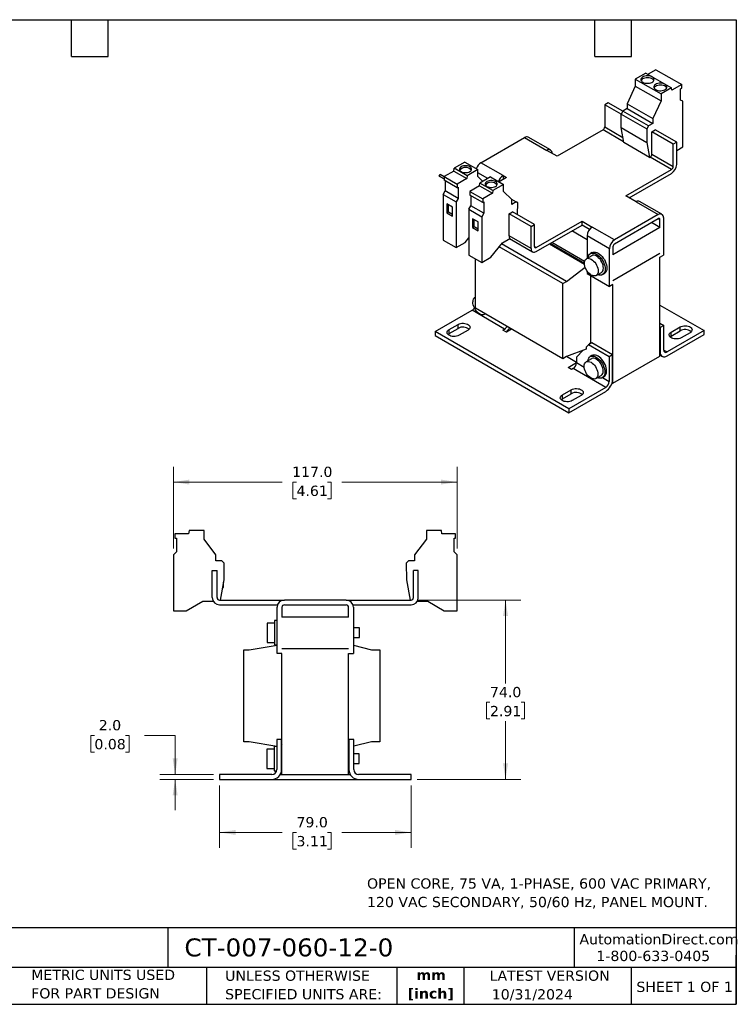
# Model space of a CAD drawing. Header units: millimetres. Extents: x 13 to 546, y 13 to 419.
# Tile 2 of 2: x 250 to 546, y 13 to 419. Entities that reach past the tile are written whole.
import ezdxf

# ---------------------------------------------------------------- set-up
doc = ezdxf.new("R2010")
doc.units = ezdxf.units.MM
doc.header["$LTSCALE"] = 2
doc.linetypes.add('SLD-Solid', pattern=[0])
doc.layers.add('TEXT', color=140, linetype='SLD-Solid', lineweight=25)
doc.styles.add('SLDTEXTSTYLE0', font='VERDANA.TTF')
doc.styles.add('SLDTEXTSTYLE1', font='VERDANAB.TTF')
doc.dimstyles.new('SLDDIMSTYLE0', dxfattribs={"dimtxt": 4.316016, "dimasz": 6.604, "dimexe": 0, "dimexo": 0.0625, "dimgap": 1.079004, "dimtad": 0, "dimtih": 1, "dimtoh": 1, "dimrnd": 1e-09, "dimzin": 4, "dimdsep": 46, "dimtxsty": 'SLDTEXTSTYLE0', "dimsah": 1, "dimcen": 0.09, "dimadec": 0, "dimazin": 1, "dimtfac": 1, "dimtofl": 0, "dimtmove": 0, "dimatfit": 3, "dimfxl": 0, "dimfrac": 2, "dimtolj": 1, "dimtzin": 12, "dimarcsym": 0})
doc.dimstyles.new('SLDDIMSTYLE2', dxfattribs={"dimtxt": 4.316016, "dimasz": 6.604, "dimexe": 0, "dimexo": 0.0625, "dimgap": 1.079004, "dimtad": 0, "dimtih": 1, "dimtoh": 1, "dimrnd": 1e-09, "dimzin": 4, "dimdsep": 46, "dimtxsty": 'SLDTEXTSTYLE0', "dimsah": 1, "dimcen": 0.09, "dimadec": 0, "dimazin": 1, "dimtfac": 1, "dimtmove": 0, "dimatfit": 0, "dimfxl": 0, "dimfrac": 2, "dimtolj": 1, "dimtzin": 12, "dimarcsym": 0})

# ---------------------------------------------------------------- blocks, each defined once
blk = doc.blocks.new('_D_2')
at = {"color": 7, "linetype": 'SLD-Solid', "lineweight": 0}
for p, q in [((332.9, 103.01), (332.9, 77.3)), ((411.9, 103.01), (411.9, 77.3)), ((332.9, 83.65), (358.8, 83.65)), ((364.65, 83.65), (363.2, 83.65)), ((363.2, 83.65), (363.2, 76.79)), ((377.48, 83.65), (378.93, 83.65)), ((378.93, 83.65), (378.93, 76.79)), ((411.9, 83.65), (383.33, 83.65)), ((363.2, 76.79), (364.65, 76.79)), ((378.93, 76.79), (377.48, 76.79))]:
    blk.add_line(p, q, dxfattribs=at)
at = {"color": 7, "linetype": 'SLD-Solid', "lineweight": 18}
for points in [[(332.9, 83.65), (339.5, 82.63), (339.5, 84.67)], [(411.9, 83.65), (405.29, 84.67), (405.29, 82.63)]]:
    blk.add_solid(points, dxfattribs=at)
at = {"color": 7, "linetype": 'SLD-Solid', "lineweight": 18, "char_height": 4.233, "attachment_point": 1, "style": 'SLDTEXTSTYLE0'}
for s, insert in [('79.0', (364.65, 89.99)), ('3.11', (364.65, 82.17))]:
    blk.add_mtext(s, dxfattribs=dict(at, insert=insert))
blk = doc.blocks.new('_D_3')
at = {"color": 7, "linetype": 'SLD-Solid', "lineweight": 0}
for p, q in [((281.28, 123.69), (279.83, 123.69)), ((279.83, 123.69), (279.83, 116.83)), ((294.11, 123.69), (295.56, 123.69)), ((295.56, 123.69), (295.56, 116.83)), ((301.89, 123.69), (314.59, 123.69)), ((314.59, 123.69), (314.59, 107.55)), ((279.83, 116.83), (281.28, 116.83)), ((295.56, 116.83), (294.11, 116.83)), ((330.36, 107.55), (308.24, 107.55)), ((330.36, 105.55), (308.24, 105.55)), ((314.59, 105.55), (314.59, 92.85))]:
    blk.add_line(p, q, dxfattribs=at)
at = {"color": 7, "linetype": 'SLD-Solid', "lineweight": 18}
for points in [[(314.59, 107.55), (315.61, 114.16), (313.58, 114.16)], [(314.59, 105.55), (313.58, 98.95), (315.61, 98.95)]]:
    blk.add_solid(points, dxfattribs=at)
at = {"color": 7, "linetype": 'SLD-Solid', "lineweight": 18, "char_height": 4.233, "attachment_point": 1, "style": 'SLDTEXTSTYLE0'}
for s, insert in [('2.0', (283.08, 130.03)), ('0.08', (281.28, 122.21))]:
    blk.add_mtext(s, dxfattribs=dict(at, insert=insert))
blk = doc.blocks.new('_D_4')
at = {"color": 7, "linetype": 'SLD-Solid', "lineweight": 0}
for p, q in [((414.44, 179.56), (457.25, 179.56)), ((450.9, 179.56), (450.9, 145.17)), ((444.48, 137.35), (443.03, 137.35)), ((443.03, 137.35), (443.03, 130.49)), ((457.31, 137.35), (458.76, 137.35)), ((458.76, 137.35), (458.76, 130.49)), ((443.03, 130.49), (444.48, 130.49)), ((458.76, 130.49), (457.31, 130.49)), ((450.9, 105.55), (450.9, 129.52)), ((414.44, 105.55), (457.25, 105.55))]:
    blk.add_line(p, q, dxfattribs=at)
at = {"color": 7, "linetype": 'SLD-Solid', "lineweight": 18}
for points in [[(450.9, 179.56), (449.88, 172.95), (451.91, 172.95)], [(450.9, 105.55), (451.91, 112.16), (449.88, 112.16)]]:
    blk.add_solid(points, dxfattribs=at)
at = {"color": 7, "linetype": 'SLD-Solid', "lineweight": 18, "char_height": 4.233, "attachment_point": 1, "style": 'SLDTEXTSTYLE0'}
for s, insert in [('74.0', (444.48, 143.69)), ('2.91', (444.48, 135.86))]:
    blk.add_mtext(s, dxfattribs=dict(at, insert=insert))
blk = doc.blocks.new('_D_5')
at = {"color": 7, "linetype": 'SLD-Solid', "lineweight": 0}
for p, q in [((313.9, 200.78), (313.9, 234.61)), ((430.9, 200.78), (430.9, 234.61)), ((313.9, 228.26), (358.8, 228.26)), ((364.65, 228.26), (363.2, 228.26)), ((363.2, 228.26), (363.2, 221.4)), ((377.48, 228.26), (378.93, 228.26)), ((378.93, 228.26), (378.93, 221.4)), ((430.9, 228.26), (383.33, 228.26)), ((363.2, 221.4), (364.65, 221.4)), ((378.93, 221.4), (377.48, 221.4))]:
    blk.add_line(p, q, dxfattribs=at)
at = {"color": 7, "linetype": 'SLD-Solid', "lineweight": 18}
for points in [[(313.9, 228.26), (320.5, 227.24), (320.5, 229.27)], [(430.9, 228.26), (424.29, 229.27), (424.29, 227.24)]]:
    blk.add_solid(points, dxfattribs=at)
at = {"color": 7, "linetype": 'SLD-Solid', "lineweight": 18, "char_height": 4.233, "attachment_point": 1, "style": 'SLDTEXTSTYLE0'}
for s, insert in [('117.0', (362.86, 234.6)), ('4.61', (364.65, 226.77))]:
    blk.add_mtext(s, dxfattribs=dict(at, insert=insert))

msp = doc.modelspace()

# ---------------------------------------------------------------- linework, layer by layer
for p, q in [((512.956, 398.419), (509.721, 396.552)), ((512.956, 398.419), (523.563, 392.296)), ((508.801, 397.082), (504.438, 394.563)), ((504.438, 394.563), (504.438, 391.706)), ((504.438, 394.563), (515.045, 388.44)), ((508.801, 397.082), (519.408, 390.959)), ((504.438, 391.706), (501.009, 384.374)), ((504.438, 391.706), (515.045, 385.583)), ((519.408, 390.959), (515.045, 388.44)), ((519.57, 389.991), (519.408, 390.959)), ((523.563, 392.296), (519.57, 389.991)), ((523.141, 390.539), (523.563, 390.782)), ((523.141, 385.918), (523.141, 390.539)), ((523.563, 390.782), (523.563, 392.296)), ((515.045, 388.44), (515.045, 385.583)), ((493.23, 384.826), (491.816, 384.009)), ((498.546, 380.124), (491.816, 384.009)), ((491.816, 384.009), (491.816, 374.864)), ((499.241, 381.356), (493.23, 384.826)), ((501.009, 382.377), (499.241, 381.356)), ((501.009, 384.374), (511.615, 378.251)), ((501.009, 384.374), (501.009, 382.377)), ((501.009, 382.377), (511.615, 376.254)), ((515.045, 385.583), (511.615, 378.251)), ((523.99, 385.428), (523.141, 385.918)), ((523.99, 366.565), (523.99, 385.428)), ((499.241, 381.356), (498.546, 380.153)), ((498.546, 380.153), (509.152, 374.03)), ((498.631, 374.582), (498.546, 380.153)), ((509.847, 375.233), (499.241, 381.356)), ((511.615, 378.251), (511.615, 376.254)), ((491.816, 374.864), (499.308, 370.539)), ((498.631, 374.582), (509.237, 368.459)), ((499.67, 368.376), (498.631, 374.582)), ((509.847, 375.233), (509.152, 374.03)), ((509.152, 374.03), (509.237, 368.459)), ((511.615, 376.254), (509.847, 375.233)), ((440.728, 360.066), (458.759, 370.476)), ((458.759, 370.476), (467.951, 365.169)), ((469.451, 365.317), (460.259, 370.624)), ((491.109, 373.639), (472.194, 362.72)), ((499.61, 368.731), (491.109, 373.639)), ((511.262, 372.784), (512.676, 373.6)), ((511.262, 363.638), (511.262, 372.784)), ((520.1, 367.681), (511.262, 372.784)), ((521.515, 368.497), (512.676, 373.6)), ((510.277, 362.253), (499.67, 368.376)), ((509.237, 368.459), (510.277, 362.253)), ((521.515, 368.497), (520.1, 367.681)), ((520.1, 358.536), (520.1, 367.681)), ((521.515, 359.352), (521.515, 368.497)), ((521.515, 365.137), (523.99, 366.565)), ((472.194, 362.72), (467.951, 365.169)), ((510.277, 362.253), (510.555, 362.414)), ((519.393, 357.311), (510.555, 362.414)), ((511.262, 363.638), (520.1, 358.536)), ((429.591, 356.621), (429.753, 357.776)), ((434.116, 360.295), (429.753, 357.776)), ((435.056, 354.714), (429.753, 357.776)), ((434.116, 360.295), (439.42, 357.233)), ((449.92, 354.76), (440.728, 360.066)), ((423.554, 354.527), (423.954, 355.22)), ((423.554, 354.527), (425.598, 353.347)), ((425.598, 353.347), (423.554, 354.527)), ((425.598, 354.271), (423.954, 355.22)), ((429.591, 356.621), (425.598, 354.316)), ((425.598, 354.316), (430.902, 351.254)), ((425.598, 354.316), (425.598, 352.802)), ((429.591, 356.621), (434.894, 353.559)), ((435.056, 354.714), (434.894, 353.559)), ((439.42, 357.233), (435.056, 354.714)), ((439.42, 354.375), (439.42, 357.233)), ((443.588, 353.516), (439.42, 355.923)), ((441.512, 352.318), (439.42, 354.375)), ((444.723, 354.172), (440.359, 351.653)), ((444.723, 354.172), (450.026, 351.11)), ((451.334, 353.943), (448.226, 352.149)), ((449.92, 354.76), (451.334, 353.943)), ((449.92, 354.76), (449.92, 353.127)), ((500.478, 346.392), (519.393, 357.311)), ((501.893, 345.575), (519.393, 355.678)), ((430.902, 349.74), (425.598, 352.802)), ((426.02, 352.558), (426.02, 348.424)), ((434.894, 353.559), (430.902, 351.254)), ((430.902, 351.254), (430.902, 349.74)), ((430.902, 349.74), (431.323, 349.984)), ((431.323, 349.984), (431.323, 345.362)), ((440.197, 350.498), (436.205, 348.193)), ((440.197, 350.498), (440.359, 351.653)), ((440.197, 350.498), (445.501, 347.436)), ((445.663, 348.591), (440.359, 351.653)), ((450.026, 351.11), (445.663, 348.591)), ((450.026, 348.252), (450.026, 351.11)), ((425.171, 346.954), (426.02, 348.424)), ((425.171, 346.954), (430.475, 343.893)), ((425.171, 346.954), (425.171, 328.092)), ((431.323, 345.362), (426.02, 348.424)), ((436.205, 348.193), (441.508, 345.131)), ((436.205, 348.193), (436.205, 346.679)), ((441.508, 343.617), (436.205, 346.679)), ((436.626, 346.435), (436.626, 342.301)), ((445.501, 347.436), (441.508, 345.131)), ((445.663, 348.591), (445.501, 347.436)), ((453.456, 344.88), (450.026, 348.252)), ((504.721, 343.942), (500.478, 346.392)), ((428.99, 341.74), (426.656, 343.087)), ((426.656, 343.087), (426.656, 339.413)), ((427.363, 339.821), (427.363, 342.679)), ((428.99, 338.066), (428.99, 341.74)), ((431.323, 345.362), (430.475, 343.893)), ((430.475, 343.893), (430.475, 325.031)), ((435.778, 340.831), (436.626, 342.301)), ((441.93, 339.239), (436.626, 342.301)), ((441.508, 345.131), (441.508, 343.617)), ((441.508, 343.617), (441.93, 343.861)), ((441.93, 343.861), (441.93, 339.239)), ((453.347, 344.987), (455.223, 343.904)), ((453.456, 342.883), (453.456, 344.88)), ((455.223, 343.904), (453.456, 342.883)), ((455.918, 343.502), (455.223, 343.904)), ((455.846, 338.646), (455.918, 343.502)), ((504.721, 343.942), (513.913, 338.636)), ((515.413, 338.784), (506.221, 344.091)), ((426.656, 339.413), (427.363, 339.821)), ((426.656, 339.413), (428.99, 338.066)), ((427.363, 339.821), (428.99, 338.882)), ((435.778, 340.831), (441.081, 337.77)), ((435.778, 340.831), (435.778, 321.969)), ((441.93, 339.239), (441.081, 337.77)), ((441.081, 337.77), (441.081, 318.908)), ((452.395, 339.005), (453.809, 339.821)), ((452.395, 329.859), (452.395, 339.005)), ((461.411, 333.8), (452.395, 339.005)), ((462.825, 334.617), (453.809, 339.821)), ((513.913, 338.636), (495.882, 328.227)), ((516.035, 337.411), (516.035, 321.896)), ((439.596, 335.617), (437.263, 336.964)), ((437.263, 336.964), (437.263, 333.29)), ((437.263, 333.29), (437.97, 333.698)), ((437.263, 333.29), (439.596, 331.943)), ((437.97, 333.698), (437.97, 336.556)), ((437.97, 333.698), (439.596, 332.759)), ((439.596, 331.943), (439.596, 335.617)), ((461.411, 333.8), (462.825, 334.617)), ((461.411, 324.655), (461.411, 333.8)), ((462.825, 325.471), (462.825, 334.617)), ((463.532, 325.063), (482.447, 335.982)), ((463.532, 323.43), (482.447, 334.349)), ((482.447, 335.982), (486.69, 333.533)), ((482.447, 334.349), (482.447, 335.982)), ((485.585, 332.538), (482.447, 334.349)), ((495.882, 328.227), (486.69, 333.533)), ((514.62, 333.328), (495.175, 322.103)), ((495.882, 326.593), (513.913, 337.003)), ((514.62, 333.328), (511.084, 335.369)), ((513.913, 337.003), (514.62, 336.594)), ((514.62, 333.328), (514.62, 336.594)), ((461.411, 324.655), (452.395, 329.859)), ((484.568, 328.226), (478.204, 331.9)), ((493.761, 324.552), (484.568, 329.859)), ((484.568, 329.859), (484.568, 320.597)), ((425.171, 328.092), (430.475, 325.031)), ((430.475, 325.031), (434.222, 327.194)), ((434.222, 327.194), (435.778, 329.129)), ((444.829, 321.071), (449.623, 327.034)), ((474.527, 310.18), (448.263, 325.343)), ((476.083, 311.078), (449.249, 326.569)), ((449.623, 327.034), (452.679, 328.799)), ((452.577, 328.74), (462.032, 323.281)), ((462.825, 325.471), (463.532, 325.063)), ((469.009, 326.592), (483.451, 318.255)), ((469.363, 326.796), (483.438, 318.671)), ((483.509, 319.283), (469.929, 327.123)), ((495.175, 325.369), (495.175, 322.103)), ((435.778, 321.969), (441.081, 318.908)), ((441.081, 318.908), (444.829, 321.071)), ((486.458, 321.688), (484.266, 320.422)), ((486.665, 322.962), (485.958, 322.554)), ((493.761, 309.038), (493.761, 324.552)), ((495.175, 311.487), (514.62, 322.713)), ((495.175, 311.487), (514.62, 322.712)), ((514.62, 322.713), (514.62, 322.712)), ((514.62, 322.713), (514.62, 322.712)), ((514.62, 321.08), (516.035, 321.896)), ((514.62, 280.252), (514.62, 321.08)), ((438.465, 299.97), (438.465, 320.418)), ((476.083, 311.078), (483.733, 316.967)), ((484.568, 315.325), (484.568, 314.345)), ((484.568, 314.345), (493.761, 309.038)), ((485.983, 313.528), (485.983, 285.43)), ((488.265, 313.494), (490.457, 314.76)), ((490.957, 313.893), (491.664, 314.302)), ((474.527, 310.18), (476.083, 311.078)), ((474.527, 279.152), (474.527, 310.18)), ((495.175, 309.854), (493.761, 309.038)), ((495.175, 311.487), (495.175, 311.487)), ((495.175, 269.027), (495.175, 309.854)), ((438.465, 304.588), (438.198, 304.434)), ((514.62, 301.275), (532.828, 290.763)), ((421.813, 290.355), (437.086, 299.172)), ((450.521, 291.417), (437.086, 299.172)), ((474.527, 279.152), (438.465, 299.97)), ((442.197, 297.505), (442.466, 297.66)), ((427.632, 291.2), (431.309, 293.323)), ((431.309, 291.69), (431.309, 293.323)), ((514.62, 293.806), (516.141, 292.929)), ((516.141, 292.929), (514.726, 292.112)), ((516.141, 282.763), (516.141, 292.929)), ((476.967, 258.515), (421.813, 290.355)), ((421.813, 290.355), (421.813, 288.722)), ((421.813, 288.722), (476.967, 256.882)), ((427.632, 289.567), (431.309, 291.69)), ((427.632, 289.567), (427.632, 291.2)), ((435.41, 290.955), (431.733, 288.833)), ((449.814, 291.008), (450.521, 291.417)), ((451.228, 290.192), (449.814, 291.008)), ((453.316, 291.397), (451.228, 290.192)), ((514.62, 292.174), (514.726, 292.112)), ((514.726, 292.112), (514.726, 281.946)), ((532.828, 290.763), (517.555, 281.946)), ((517.555, 280.313), (532.828, 289.13)), ((519.231, 290.163), (522.908, 292.286)), ((519.231, 288.53), (522.908, 290.653)), ((519.231, 288.53), (519.231, 290.163)), ((522.908, 290.653), (522.908, 292.286)), ((527.009, 289.918), (523.332, 287.796)), ((532.828, 289.13), (532.828, 290.763)), ((485.07, 284.904), (484.109, 283.905)), ((486.485, 285.72), (485.07, 284.904)), ((493.655, 279.948), (485.07, 284.904)), ((485.983, 285.765), (485.629, 285.561)), ((485.629, 285.226), (485.629, 285.561)), ((495.069, 280.764), (486.485, 285.72)), ((484.109, 283.138), (476.083, 280.05)), ((482.937, 282.687), (480.22, 279.865)), ((484.109, 283.905), (484.109, 283.138)), ((486.559, 280.44), (485.852, 280.032)), ((495.069, 280.764), (493.655, 279.948)), ((495.069, 270.598), (495.069, 280.764)), ((514.726, 281.946), (514.62, 282.008)), ((514.62, 280.655), (515.555, 280.115)), ((516.141, 282.763), (517.555, 281.946)), ((476.083, 280.05), (474.527, 279.152)), ((480.22, 277.66), (476.082, 280.049)), ((476.684, 275.497), (480.22, 277.538)), ((480.22, 279.865), (480.22, 277.538)), ((480.22, 277.538), (483.345, 275.734)), ((486.352, 279.166), (484.159, 277.9)), ((493.655, 279.948), (493.655, 269.782)), ((495.175, 269.027), (514.62, 280.252)), ((478.098, 274.68), (476.684, 275.497)), ((478.805, 275.088), (478.098, 274.68)), ((492.24, 267.333), (478.805, 275.088)), ((488.159, 270.972), (490.351, 272.237)), ((490.851, 271.371), (491.558, 271.78)), ((490.876, 271.386), (493.655, 269.782)), ((494.85, 269.214), (495.175, 269.027)), ((474.329, 264.242), (478.006, 266.365)), ((474.329, 262.609), (478.006, 264.732)), ((474.329, 262.609), (474.329, 264.242)), ((492.24, 267.333), (476.967, 258.515)), ((476.967, 256.882), (492.24, 265.699)), ((478.006, 264.732), (478.006, 266.365)), ((482.108, 263.997), (478.431, 261.875)), ((476.967, 258.515), (476.967, 256.882)), ((320.375, 208.255), (320.146, 206.955)), ((326.546, 208.255), (320.375, 208.255)), ((326.546, 204.755), (326.546, 208.255)), ((418.246, 208.255), (418.246, 204.755)), ((424.416, 208.255), (418.246, 208.255)), ((424.646, 206.955), (424.416, 208.255)), ((314.499, 206.955), (314.499, 205.101)), ((320.146, 206.955), (314.499, 206.955)), ((314.499, 205.101), (315.096, 205.101)), ((315.096, 205.101), (315.096, 199.442)), ((331.396, 198.201), (326.546, 204.755)), ((418.246, 204.755), (413.396, 198.201)), ((430.292, 206.955), (424.646, 206.955)), ((429.696, 205.101), (430.292, 205.101)), ((429.696, 199.442), (429.696, 205.101)), ((430.292, 205.101), (430.292, 206.955)), ((315.096, 199.442), (313.896, 198.242)), ((430.896, 198.242), (429.696, 199.442)), ((313.896, 198.242), (313.896, 175.142)), ((331.396, 195.755), (331.396, 198.201)), ((333.896, 195.755), (331.396, 195.755)), ((334.878, 194.773), (333.896, 195.755)), ((410.896, 195.755), (409.913, 194.773)), ((413.396, 195.755), (410.896, 195.755)), ((413.396, 198.201), (413.396, 195.755)), ((430.896, 175.142), (430.896, 198.242)), ((329.896, 180.555), (329.896, 191.755)), ((329.896, 191.755), (331.896, 191.755)), ((331.896, 180.555), (331.896, 191.755)), ((334.758, 187.89), (334.878, 194.773)), ((409.913, 194.773), (410.033, 187.89)), ((412.896, 180.555), (412.896, 191.755)), ((414.896, 191.755), (412.896, 191.755)), ((414.896, 180.555), (414.896, 191.755)), ((333.289, 179.555), (334.758, 187.89)), ((334.596, 184.755), (334.596, 186.967)), ((410.033, 187.89), (411.503, 179.555)), ((334.206, 184.755), (334.596, 184.755)), ((319.196, 175.142), (325.975, 179.056)), ((325.975, 179.056), (330.297, 179.056)), ((332.896, 179.555), (359.646, 179.555)), ((385.146, 179.555), (359.646, 179.555)), ((385.146, 179.555), (411.896, 179.555)), ((414.494, 179.055), (418.817, 179.055)), ((418.817, 179.055), (425.596, 175.142)), ((313.896, 175.142), (319.196, 175.142)), ((332.896, 177.555), (356.817, 177.555)), ((356.646, 157.555), (356.646, 176.555)), ((358.646, 176.555), (358.646, 172.555)), ((359.646, 177.555), (385.146, 177.555)), ((386.146, 172.555), (386.146, 176.555)), ((387.974, 177.555), (411.896, 177.555)), ((388.146, 176.555), (388.146, 157.555)), ((425.596, 175.142), (430.896, 175.142)), ((356.646, 171.055), (355.646, 171.055)), ((355.646, 171.055), (355.646, 161.055)), ((386.146, 172.555), (358.646, 172.555)), ((355.646, 170.055), (352.546, 170.055)), ((352.546, 170.055), (352.546, 162.055)), ((390.646, 168.055), (388.146, 168.055)), ((390.646, 164.055), (390.646, 168.055)), ((388.146, 164.055), (390.646, 164.055)), ((342.946, 121.054), (342.946, 159.054)), ((342.946, 159.054), (345.146, 159.054)), ((345.146, 159.054), (356.646, 160.971)), ((352.546, 162.055), (355.646, 162.055)), ((355.646, 161.055), (356.646, 161.055)), ((358.646, 159.555), (386.146, 159.555)), ((358.646, 159.555), (358.646, 159.554)), ((358.646, 159.554), (386.146, 159.554)), ((386.146, 159.555), (386.146, 159.554)), ((388.146, 160.929), (395.646, 159.054)), ((395.646, 159.054), (399.046, 159.054)), ((399.046, 159.054), (399.046, 121.054)), ((358.646, 157.555), (356.646, 157.555)), ((358.646, 107.554), (358.646, 157.555)), ((386.146, 157.555), (388.146, 157.555)), ((386.146, 107.554), (386.146, 157.555)), ((356.496, 122.004), (356.496, 109.554)), ((358.496, 122.004), (356.496, 122.004)), ((358.496, 109.554), (358.496, 122.004)), ((386.296, 122.004), (386.296, 109.554)), ((388.296, 122.004), (386.296, 122.004)), ((388.296, 109.554), (388.296, 122.004)), ((345.146, 121.054), (342.946, 121.054)), ((356.496, 119.163), (345.146, 121.054)), ((355.496, 118.054), (352.396, 118.054)), ((352.396, 118.054), (352.396, 110.054)), ((356.496, 119.054), (355.496, 119.054)), ((355.496, 119.054), (355.496, 114.054)), ((358.646, 119.854), (358.496, 119.576)), ((386.146, 119.854), (386.296, 119.576)), ((395.646, 121.054), (388.296, 119.217)), ((399.046, 121.054), (395.646, 121.054)), ((355.496, 114.054), (355.496, 109.054)), ((358.646, 116.304), (358.496, 116.304)), ((386.296, 116.054), (386.146, 116.054)), ((390.496, 116.054), (388.296, 116.054)), ((390.496, 112.054), (390.496, 116.054)), ((352.396, 110.054), (355.496, 110.054)), ((358.496, 111.804), (358.646, 111.804)), ((386.146, 112.054), (386.296, 112.054)), ((388.296, 112.054), (390.496, 112.054)), ((332.896, 107.554), (332.896, 105.554)), ((354.496, 107.554), (332.896, 107.554)), ((355.496, 109.054), (356.432, 109.054)), ((357.96, 107.554), (358.646, 107.554)), ((358.646, 107.554), (386.146, 107.554)), ((386.146, 107.554), (386.832, 107.554)), ((411.896, 107.554), (390.296, 107.554)), ((411.896, 105.554), (411.896, 107.554)), ((332.896, 105.554), (354.496, 105.554)), ((354.496, 105.554), (390.296, 105.554)), ((390.296, 105.554), (411.896, 105.554))]:
    msp.add_line(p, q)
at = {"flags": 128}
for points in [[(507.549, 393.298), (508.004, 393.087), (508.527, 392.937), (509.094, 392.856), (509.678, 392.847), (510.251, 392.91), (510.787, 393.043), (511.262, 393.24), (511.651, 393.491), (511.939, 393.784), (512.11, 394.106), (512.158, 394.442), (512.079, 394.776), (511.877, 395.093), (511.563, 395.377), (511.15, 395.615), (510.658, 395.797), (510.11, 395.913), (509.532, 395.958), (508.95, 395.931), (508.392, 395.832), (507.883, 395.666), (507.449, 395.441), (507.108, 395.167), (506.877, 394.858), (506.767, 394.527), (506.783, 394.19), (506.924, 393.863), (507.184, 393.561), (507.549, 393.298)], [(512.064, 393.992), (511.877, 394.276), (511.563, 394.56), (511.15, 394.799), (510.658, 394.98), (510.11, 395.096), (509.532, 395.142), (508.95, 395.114), (508.392, 395.015), (507.883, 394.85), (507.449, 394.625), (507.108, 394.351), (506.877, 394.041), (506.853, 393.992)], [(512.853, 390.237), (513.308, 390.025), (513.831, 389.876), (514.397, 389.794), (514.981, 389.785), (515.554, 389.849), (516.091, 389.982), (516.565, 390.178), (516.955, 390.429), (517.242, 390.723), (517.413, 391.045), (517.461, 391.381), (517.382, 391.715), (517.181, 392.031), (516.866, 392.315), (516.453, 392.554), (515.961, 392.735), (515.413, 392.851), (514.835, 392.897), (514.253, 392.869), (513.695, 392.77), (513.187, 392.605), (512.752, 392.38), (512.411, 392.106), (512.181, 391.796), (512.071, 391.465), (512.087, 391.128), (512.227, 390.801), (512.487, 390.499), (512.853, 390.237)], [(517.368, 390.93), (517.181, 391.215), (516.866, 391.499), (516.453, 391.737), (515.961, 391.918), (515.413, 392.035), (514.835, 392.08), (514.253, 392.053), (513.695, 391.954), (513.187, 391.788), (512.752, 391.563), (512.411, 391.289), (512.181, 390.98), (512.156, 390.93)], [(432.631, 356.376), (433.069, 356.174), (433.573, 356.034), (434.119, 355.962), (434.679, 355.962), (435.225, 356.034), (435.729, 356.174), (436.167, 356.376), (436.516, 356.629), (436.759, 356.92), (436.883, 357.235), (436.883, 357.558), (436.759, 357.873), (436.516, 358.164), (436.167, 358.417), (435.729, 358.619), (435.225, 358.759), (434.679, 358.831), (434.119, 358.831), (433.573, 358.759), (433.069, 358.619), (432.631, 358.417), (432.282, 358.164), (432.039, 357.873), (431.915, 357.558), (431.915, 357.235), (432.039, 356.92), (432.282, 356.629), (432.631, 356.376)], [(443.238, 350.253), (443.676, 350.051), (444.18, 349.911), (444.726, 349.839), (445.286, 349.839), (445.831, 349.911), (446.336, 350.051), (446.773, 350.253), (447.123, 350.506), (447.365, 350.797), (447.49, 351.112), (447.49, 351.435), (447.365, 351.75), (447.123, 352.041), (446.773, 352.294), (446.336, 352.495), (445.831, 352.636), (445.286, 352.708), (444.726, 352.708), (444.18, 352.636), (443.676, 352.495), (443.238, 352.294), (442.889, 352.041), (442.646, 351.75), (442.521, 351.435), (442.521, 351.112), (442.646, 350.797), (442.889, 350.506), (443.238, 350.253)], [(484.957, 320.822), (484.965, 320.878), (485.095, 321.426), (485.307, 321.896), (485.597, 322.275), (485.957, 322.554), (486.379, 322.726), (486.852, 322.788), (487.365, 322.737), (487.904, 322.575), (488.457, 322.306), (489.011, 321.937), (489.55, 321.476), (490.063, 320.935), (490.536, 320.327), (490.957, 319.667), (491.318, 318.972), (491.608, 318.259), (491.82, 317.544), (491.949, 316.847), (491.993, 316.183), (491.949, 315.569), (491.82, 315.021), (491.608, 314.552), (491.318, 314.173), (490.957, 313.894), (490.536, 313.721), (490.063, 313.659), (489.55, 313.71), (489.011, 313.872), (488.957, 313.894)], [(486.665, 322.962), (487.086, 323.135), (487.559, 323.196), (488.072, 323.146), (488.611, 322.984), (489.165, 322.715), (489.718, 322.345), (490.257, 321.884), (490.77, 321.343), (491.243, 320.735), (491.665, 320.076), (492.025, 319.38), (492.315, 318.667), (492.527, 317.952), (492.657, 317.255), (492.7, 316.591), (492.657, 315.977), (492.527, 315.429), (492.315, 314.96), (492.025, 314.581), (491.665, 314.302), (491.664, 314.302)], [(490.457, 314.76), (490.624, 314.873), (490.907, 315.177), (491.115, 315.572), (491.243, 316.049), (491.286, 316.591), (491.243, 317.183), (491.115, 317.806), (490.907, 318.443), (490.624, 319.072), (490.276, 319.676), (489.872, 320.236), (489.425, 320.734), (488.949, 321.157), (488.457, 321.49)], [(486.265, 320.224), (486.757, 319.891), (487.233, 319.469), (487.68, 318.97), (488.083, 318.411), (488.432, 317.807), (488.715, 317.177), (488.923, 316.541), (489.051, 315.917), (489.094, 315.325), (489.051, 314.783), (488.923, 314.307), (488.715, 313.911), (488.432, 313.608), (488.083, 313.407), (487.68, 313.313), (487.233, 313.331), (486.757, 313.458), (486.265, 313.692), (485.774, 314.025), (485.298, 314.448), (484.851, 314.946), (484.447, 315.506), (484.099, 316.11), (483.816, 316.739), (483.608, 317.376), (483.48, 317.999), (483.437, 318.591), (483.48, 319.133), (483.608, 319.61), (483.816, 320.005), (484.099, 320.309), (484.447, 320.51), (484.851, 320.603), (485.298, 320.586), (485.774, 320.458), (486.265, 320.224)], [(442.434, 297.679), (442.364, 297.619), (442.015, 297.418), (441.612, 297.324), (441.165, 297.342), (440.689, 297.469), (440.197, 297.703), (439.706, 298.036), (439.23, 298.459), (438.783, 298.957), (438.379, 299.517), (438.031, 300.121), (437.748, 300.75), (437.54, 301.387), (437.412, 302.01), (437.369, 302.602)], [(431.309, 293.323), (431.78, 293.543), (432.32, 293.702), (432.906, 293.793), (433.511, 293.811), (434.11, 293.756), (434.676, 293.631), (435.185, 293.44), (435.613, 293.193), (435.944, 292.899), (436.161, 292.572), (436.256, 292.227), (436.224, 291.877), (436.067, 291.539), (435.792, 291.227), (435.41, 290.955)], [(522.908, 292.286), (523.379, 292.506), (523.919, 292.665), (524.505, 292.756), (525.11, 292.774), (525.709, 292.719), (526.275, 292.594), (526.783, 292.403), (527.212, 292.156), (527.542, 291.862), (527.759, 291.536), (527.854, 291.19), (527.823, 290.84), (527.666, 290.502), (527.39, 290.19), (527.009, 289.918)], [(431.733, 288.833), (431.262, 288.612), (430.722, 288.453), (430.136, 288.363), (429.531, 288.345), (428.932, 288.399), (428.366, 288.525), (427.858, 288.715), (427.429, 288.963), (427.099, 289.256), (426.882, 289.583), (426.787, 289.929), (426.818, 290.278), (426.975, 290.616), (427.251, 290.928), (427.632, 291.2)], [(427.151, 289.2), (427.251, 289.295), (427.632, 289.567)], [(523.332, 287.796), (522.861, 287.576), (522.321, 287.417), (521.735, 287.326), (521.13, 287.308), (520.531, 287.362), (519.965, 287.488), (519.456, 287.679), (519.028, 287.926), (518.697, 288.22), (518.48, 288.546), (518.385, 288.892), (518.417, 289.241), (518.574, 289.58), (518.849, 289.891), (519.231, 290.163)], [(518.75, 288.163), (518.849, 288.258), (519.231, 288.53)], [(491.558, 271.78), (491.884, 272.024), (492.183, 272.396), (492.405, 272.861), (492.543, 273.407), (492.594, 274.02), (492.556, 274.686), (492.431, 275.387), (492.222, 276.107), (491.934, 276.826), (491.573, 277.528), (491.15, 278.194), (490.675, 278.808), (490.159, 279.354), (489.616, 279.82), (489.058, 280.192), (488.501, 280.463), (487.958, 280.625), (487.442, 280.674), (486.967, 280.609), (486.559, 280.44)], [(483.331, 276.069), (483.374, 276.611), (483.501, 277.088), (483.71, 277.483), (483.993, 277.786), (484.341, 277.988), (484.745, 278.081), (485.192, 278.064), (485.668, 277.936), (486.159, 277.702), (486.65, 277.369), (487.127, 276.947), (487.574, 276.448), (487.977, 275.889), (488.326, 275.285), (488.609, 274.655), (488.817, 274.019), (488.945, 273.395), (488.988, 272.803), (488.945, 272.261), (488.817, 271.785), (488.609, 271.389), (488.326, 271.086), (487.977, 270.885), (487.574, 270.791), (487.127, 270.808), (486.65, 270.936), (486.159, 271.17), (485.668, 271.503), (485.192, 271.925), (484.745, 272.424), (484.341, 272.984), (483.993, 273.587), (483.71, 274.217), (483.501, 274.853), (483.374, 275.477), (483.331, 276.069)], [(484.851, 278.3), (484.859, 278.356), (484.989, 278.904), (485.201, 279.374), (485.491, 279.753), (485.851, 280.032), (486.273, 280.204), (486.746, 280.266), (487.259, 280.215), (487.798, 280.053), (488.351, 279.784), (488.904, 279.415), (489.444, 278.954), (489.956, 278.413), (490.429, 277.805), (490.851, 277.145), (491.212, 276.45), (491.502, 275.736), (491.714, 275.022), (491.843, 274.324), (491.887, 273.661)], [(490.351, 272.237), (490.518, 272.351), (490.801, 272.654), (491.009, 273.05), (491.137, 273.526), (491.18, 274.069), (491.137, 274.661), (491.009, 275.284), (490.801, 275.921), (490.518, 276.55), (490.169, 277.154), (489.766, 277.714), (489.319, 278.212), (488.843, 278.635), (488.351, 278.968), (487.86, 279.202), (487.384, 279.329), (486.937, 279.347), (486.533, 279.253), (486.352, 279.166)], [(491.887, 273.661), (491.843, 273.047), (491.714, 272.499), (491.502, 272.029), (491.212, 271.651), (490.851, 271.371), (490.429, 271.199), (489.956, 271.137), (489.444, 271.188), (488.904, 271.35), (488.851, 271.371)], [(478.431, 261.875), (477.959, 261.655), (477.419, 261.496), (476.834, 261.405), (476.228, 261.387), (475.629, 261.442), (475.063, 261.567), (474.555, 261.758), (474.126, 262.005), (473.796, 262.299), (473.579, 262.625), (473.484, 262.971), (473.516, 263.32), (473.673, 263.659), (473.948, 263.97), (474.329, 264.242)], [(478.006, 266.365), (478.478, 266.585), (479.018, 266.744), (479.603, 266.835), (480.209, 266.853), (480.808, 266.798), (481.374, 266.673), (481.882, 266.482), (482.311, 266.235), (482.641, 265.941), (482.858, 265.615), (482.953, 265.269), (482.921, 264.919), (482.764, 264.581), (482.489, 264.269), (482.108, 263.997)], [(473.848, 262.242), (473.948, 262.337), (474.329, 262.609)]]:
    msp.add_lwpolyline(points, dxfattribs=at)
for centre, radius, start, end in [((490.281, 374.934), 1.537, 302.60548, 357.39452), ((459.638, 369.249), 1.509, 65.69288, 125.61758), ((468.779, 364.154), 1.31, 350.78596, 129.20329), ((509.726, 363.708), 1.537, 302.60548, 357.39452), ((434.399, 355.013), 3.107, 39.4826, 140.5174), ((443.23, 356.167), 4.633, 122.69316, 162.23897), ((516.909, 359.562), 4.61, 302.60548, 357.39452), ((518.565, 358.606), 1.537, 302.60548, 357.39452), ((452.423, 350.861), 4.633, 122.69316, 162.23897), ((445.006, 348.89), 3.107, 39.4826, 140.5174), ((505.6, 342.716), 1.509, 65.69288, 125.61758), ((514.741, 337.62), 1.31, 350.78596, 129.20329), ((489.174, 329.649), 4.61, 122.60548, 177.39452), ((514.189, 336.664), 0.437, 350.78596, 129.20329), ((454.235, 329.784), 1.841, 177.64879, 212.34716), ((463.256, 325.401), 0.437, 170.78596, 309.20329), ((498.366, 324.343), 4.61, 122.60548, 177.39452), ((496.71, 325.299), 1.537, 122.60548, 177.39452), ((462.704, 324.445), 1.31, 170.78596, 309.20329), ((487.292, 319.916), 1.958, 53.47043, 115.21911), ((439.194, 302.859), 1.843, 113.30536, 187.99465), ((435.58, 301.594), 2.851, 301.8761, 329.08392), ((433.326, 288.08), 4.135, 51.64744, 119.1881), ((449, 293.857), 2.876, 301.9326, 330.5442), ((447.027, 295.016), 6.319, 310.8023, 330.08747), ((524.924, 287.043), 4.135, 51.64744, 119.1881), ((516.459, 281.682), 1.753, 171.31506, 308.67419), ((517.003, 282.623), 0.873, 170.78596, 309.20329), ((477.149, 277.678), 3.074, 302.60548, 357.39452), ((488.954, 270.863), 6.121, 302.4763, 357.5237), ((490.584, 269.922), 3.074, 302.60548, 357.39452), ((480.023, 261.122), 4.135, 51.64744, 119.1881), ((332.896, 180.555), 3, 180, 270), ((332.896, 180.555), 1, 180, 270), ((359.646, 176.555), 3, 90, 180), ((385.146, 176.555), 3, 0, 90), ((411.896, 180.555), 1, 270, 0), ((411.896, 180.555), 3, 270, 0), ((359.646, 176.555), 1, 90, 180), ((385.146, 176.555), 1, 0, 90), ((354.496, 109.554), 2, 270, 0), ((354.496, 109.554), 4, 270, 0), ((390.296, 109.554), 4, 180, 270), ((390.296, 109.554), 2, 180, 270)]:
    msp.add_arc(centre, radius, start, end)
at = {"layer": 'TEXT'}
for p, q in [((12.7, 419.1), (546.1, 419.1)), ((271.78, 403.86), (271.78, 419.1)), ((287.02, 403.86), (287.02, 419.1)), ((487.68, 403.86), (487.68, 419.1)), ((502.92, 403.86), (502.92, 419.1)), ((546.1, 419.1), (546.1, 12.7)), ((271.78, 403.86), (287.02, 403.86)), ((487.68, 403.86), (502.92, 403.86)), ((546.1, 44.252), (12.7, 44.252)), ((311.518, 44.252), (311.518, 27.94)), ((479.151, 44.252), (479.151, 27.94)), ((546.1, 12.7), (546.1, 33.02)), ((546.1, 27.94), (12.7, 27.94)), ((327.56, 27.94), (327.56, 12.7)), ((406.049, 27.94), (406.049, 12.7)), ((433.624, 27.94), (433.624, 12.7)), ((502.697, 27.94), (502.697, 12.7)), ((12.7, 12.7), (546.1, 12.7))]:
    msp.add_line(p, q, dxfattribs=at)

# ---------------------------------------------------------------- texts
at = {"color": 7, "linetype": 'Continuous', "lineweight": 0, "char_height": 4.23333, "attachment_point": 1, "style": 'SLDTEXTSTYLE0'}
for s, insert in [('OPEN CORE, 75 VA, 1-PHASE, 600 VAC PRIMARY, ', (393.751, 64.691)), ('120 VAC SECONDARY, 50/60 Hz, PANEL MOUNT.', (393.751, 57.046))]:
    msp.add_mtext(s, dxfattribs=dict(at, insert=insert))
at = {"color": 179, "linetype": 'SLD-Solid', "lineweight": 18, "char_height": 4.23333, "attachment_point": 1, "style": 'SLDTEXTSTYLE0'}
for s, insert in [('AutomationDirect.com', (481.39, 41.673)), ('1-800-633-0405', (488.383, 34.794))]:
    msp.add_mtext(s, dxfattribs=dict(at, insert=insert))
at = {"layer": 'TEXT'}
for s, insert, char_height, attachment_point, style in [('CT-007-060-12-0', (318.415, 39.889), 7.40833, 1, 'SLDTEXTSTYLE0'), ('METRIC UNITS USED ', (255.209, 26.992), 4.23333, 1, 'SLDTEXTSTYLE0'), ('UNLESS OTHERWISE ', (335.216, 26.642), 4.23333, 1, 'SLDTEXTSTYLE0'), ('mm', (420.198, 26.958), 4.2333, 2, 'SLDTEXTSTYLE1'), ('LATEST VERSION', (469.104, 26.648), 4.23333, 2, 'SLDTEXTSTYLE0'), ('SHEET 1 OF 1', (504.883, 22.023), 4.23333, 1, 'SLDTEXTSTYLE0'), ('FOR PART DESIGN', (255.209, 19.347), 4.23333, 1, 'SLDTEXTSTYLE0'), ('SPECIFIED UNITS ARE:', (335.216, 18.998), 4.23333, 1, 'SLDTEXTSTYLE0'), ('[inch]', (420.03, 19.314), 4.2333, 2, 'SLDTEXTSTYLE1'), ('10/31/2024', (445.226, 18.937), 4.2333, 1, 'SLDTEXTSTYLE0')]:
    msp.add_mtext(s, dxfattribs=dict(at, insert=insert, char_height=char_height, attachment_point=attachment_point, style=style))

# ---------------------------------------------------------------- dimensions: what is measured, and where the dimension line sits
at = {"color": 7, "linetype": 'SLD-Solid', "lineweight": 18}
for base, p1, p2, picture, middle in [((313.896, 228.255), (430.896, 198.242), (313.896, 198.242), '_D_5', (371.065, 228.255)), ((411.896, 83.65), (332.896, 105.554), (411.896, 105.554), '_D_2', (371.065, 83.65))]:
    dim = msp.add_linear_dim(base=base, p1=p1, p2=p2, dimstyle='SLDDIMSTYLE0', dxfattribs=at)
    dim.commit()
    dim.dimension.update_dxf_attribs({"geometry": picture, "text_midpoint": middle, "dimtype": 160})
for base, p1, p2, dimstyle, picture, middle in [((450.896, 179.555), (411.896, 105.554), (411.896, 179.555), 'SLDDIMSTYLE0', '_D_4', (450.896, 137.346)), ((314.593, 105.554), (332.896, 107.554), (332.896, 105.554), 'SLDDIMSTYLE2', '_D_3', (314.593, 123.692))]:
    dim = msp.add_linear_dim(base=base, p1=p1, p2=p2, angle=90, dimstyle=dimstyle, dxfattribs=at)
    dim.commit()
    dim.dimension.update_dxf_attribs({"geometry": picture, "text_midpoint": middle, "dimtype": 160})

doc.saveas('drawing.dxf')
